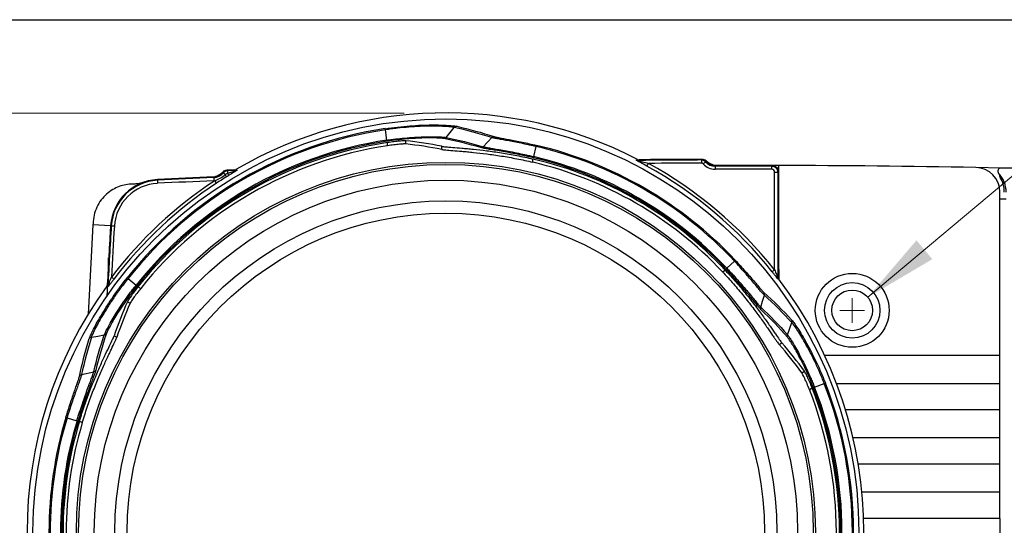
# Model space of a CAD drawing. Header units: millimetres. Extents: x 10 to 272, y 6 to 208.
# Tile 13 of 23: x 50 to 90, y 187 to 208. Entities that reach past the tile are written whole.
import ezdxf

# ---------------------------------------------------------------- set-up
doc = ezdxf.new("R2010")
doc.units = ezdxf.units.MM
doc.header["$PDSIZE"] = -1
doc.styles.add('SLDTEXTSTYLE0', font='TXT', dxfattribs={"width": 0.605})
doc.dimstyles.new('SLDDIMSTYLE2', dxfattribs={"dimtxt": 2.054655, "dimasz": 3, "dimexe": 0, "dimexo": 0.0625, "dimgap": 0.513664, "dimtad": 0, "dimtih": 1, "dimtoh": 1, "dimdec": 1, "dimlfac": 2, "dimrnd": 1e-09, "dimzin": 4, "dimdsep": 46, "dimtxsty": 'SLDTEXTSTYLE0', "dimsah": 1, "dimcen": 0.09, "dimadec": 0, "dimazin": 1, "dimtfac": 1, "dimtdec": 1, "dimtofl": 0, "dimtmove": 0, "dimatfit": 3, "dimfxl": 1, "dimfrac": 2, "dimtolj": 1, "dimtzin": 12, "dimarcsym": 0})
doc.dimstyles.new('SLDDIMSTYLE3', dxfattribs={"dimtxt": 2.054655, "dimasz": 3, "dimexe": 0, "dimexo": 0.0625, "dimgap": 0.513664, "dimtad": 0, "dimtih": 1, "dimtoh": 1, "dimdec": 1, "dimlfac": 2, "dimrnd": 1e-09, "dimzin": 12, "dimdsep": 46, "dimtxsty": 'SLDTEXTSTYLE0', "dimsah": 1, "dimcen": 0, "dimadec": 0, "dimazin": 3, "dimtfac": 1, "dimtdec": 1, "dimtofl": 0, "dimtmove": 0, "dimatfit": 3, "dimfxl": 1, "dimfrac": 2, "dimtolj": 1, "dimtzin": 12, "dimarcsym": 0})

# ---------------------------------------------------------------- blocks, each defined once
blk = doc.blocks.new('_D_8')
at = {"color": 7, "linetype": 'Continuous', "lineweight": 18}
for p, q in [((66.06, 203.904), (33.443, 203.904)), ((35.943, 203.904), (35.943, 191.885)), ((37.442, 191.415), (36.736, 191.415)), ((36.736, 191.415), (36.736, 188.259)), ((42.929, 191.415), (43.635, 191.415)), ((43.635, 191.415), (43.635, 188.259)), ((36.736, 188.259), (37.442, 188.259)), ((43.635, 188.259), (42.929, 188.259)), ((35.943, 169.901), (35.943, 187.789)), ((66.06, 169.901), (33.443, 169.901))]:
    blk.add_line(p, q, dxfattribs=at)
for points in [[(35.943, 203.904), (35.443, 200.904), (36.443, 200.904)], [(35.943, 169.901), (36.443, 172.901), (35.443, 172.901)]]:
    blk.add_solid(points, dxfattribs=at)
at = {"color": 7, "linetype": 'Continuous', "lineweight": 18, "char_height": 2.1167, "attachment_point": 1, "style": 'SLDTEXTSTYLE0'}
for s, insert in [('%%c', (27.545, 190.988)), ('68.0', (30.543, 190.988)), ('2.68', (37.442, 190.988))]:
    blk.add_mtext(s, dxfattribs=dict(at, insert=insert))
blk = doc.blocks.new('SW_SYMBOL_HOLE_DEPTH')
at = {"color": 0, "linetype": 'Continuous', "lineweight": 18}
for p, q in [((0, 875), (800, 875)), ((400, 875), (400, 75)), ((100, 555), (400, 75)), ((700, 555), (400, 75))]:
    blk.add_line(p, q, dxfattribs=at)
blk = doc.blocks.new('_D_12')
at = {"color": 7, "linetype": 'Continuous', "lineweight": 18}
for p, q in [((84.891, 196.433), (93.988, 204.063)), ((93.988, 204.063), (98.988, 204.063))]:
    blk.add_line(p, q, dxfattribs=at)
blk.add_solid([(84.891, 196.433), (87.511, 197.978), (86.868, 198.744)], dxfattribs=at)
at = {"color": 7, "linetype": 'Continuous', "lineweight": 18, "xscale": 0.0027285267, "yscale": 0.0027285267, "zscale": 0.0027285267}
blk.add_blockref('SW_SYMBOL_HOLE_DEPTH', (107.141, 202.791), dxfattribs=at)
at = {"color": 7, "linetype": 'Continuous', "lineweight": 18, "char_height": 2.1167, "attachment_point": 1, "style": 'SLDTEXTSTYLE0'}
for s, insert in [('2X M4', (98.988, 205.214)), ('3.0[.12]', (109.981, 205.214))]:
    blk.add_mtext(s, dxfattribs=dict(at, insert=insert))
blk = doc.blocks.new('SW_CENTERMARKSYMBOL_1')
at = {"color": 0, "linetype": 'Continuous', "lineweight": 0}
for q in [(0, 0.5), (-0.5, 0), (0, -0.5), (0.5, 0)]:
    blk.add_line((0, 0), q, dxfattribs=at)

msp = doc.modelspace()

# ---------------------------------------------------------------- linework, layer by layer
at = {"color": 7, "linetype": 'Continuous', "lineweight": 25}
for p, q in [((10.088, 207.692), (270.088, 207.692)), ((65.365, 202.807), (65.302, 203.225)), ((65.39, 202.58), (65.39, 202.708)), ((66.13, 202.652), (66.13, 202.779)), ((69.277, 202.541), (69.62, 202.91)), ((67.593, 202.43), (67.593, 202.557)), ((71.331, 202.137), (71.427, 202.548)), ((71.291, 201.911), (71.291, 202.042)), ((75.479, 201.999), (75.54, 202.025)), ((75.598, 202.011), (75.537, 201.985)), ((78.133, 202.001), (78.133, 202.027)), ((78.301, 201.927), (78.32, 201.944)), ((58.885, 201.584), (59.178, 201.597)), ((58.886, 201.559), (58.885, 201.584)), ((59.23, 201.573), (58.886, 201.559)), ((59.23, 201.573), (59.167, 201.596)), ((59.225, 201.613), (59.288, 201.59)), ((78.693, 201.753), (78.693, 201.779)), ((81.259, 201.779), (81.259, 197.572)), ((90.297, 201.675), (89.278, 201.695)), ((56.047, 201.18), (56.046, 201.206)), ((58.338, 201.285), (58.337, 201.311)), ((58.722, 201.477), (58.702, 201.493)), ((81.108, 201.504), (81.233, 201.504)), ((81.108, 197.544), (81.108, 201.504)), ((81.233, 201.504), (81.233, 197.237)), ((90.259, 194.065), (90.259, 200.695)), ((54.146, 199.332), (53.429, 199.377)), ((54.146, 199.332), (53.988, 196.468)), ((54.172, 199.331), (54.146, 199.332)), ((54.053, 198.028), (54.069, 198.028)), ((54.053, 197.73), (54.053, 198.028)), ((78.991, 197.466), (79.104, 197.531)), ((79.167, 197.613), (79.475, 197.902)), ((81.259, 197.65), (81.242, 197.577)), ((81.242, 197.577), (81.242, 197.254)), ((81.242, 197.577), (81.276, 197.552)), ((81.275, 197.561), (81.276, 197.552)), ((81.276, 197.552), (81.276, 197.167)), ((54.853, 197.192), (55.183, 196.929)), ((81.233, 197.237), (81.242, 197.254)), ((81.276, 197.167), (81.268, 197.178)), ((54.011, 196.826), (53.988, 196.882)), ((54.012, 196.949), (54.035, 196.893)), ((55.256, 196.857), (55.367, 196.793)), ((54.824, 196.252), (54.935, 196.188)), ((81.625, 194.913), (81.809, 195.409)), ((54.286, 194.874), (54.396, 194.81)), ((81.289, 194.522), (81.399, 194.586)), ((90.259, 194.065), (83.147, 194.065)), ((90.259, 192.94), (90.259, 194.065)), ((52.966, 193.295), (53.457, 193.407)), ((82.213, 193.366), (82.324, 193.43)), ((82.52, 192.689), (82.632, 192.754)), ((82.73, 192.781), (83.123, 192.935)), ((83.622, 192.94), (90.259, 192.94)), ((90.259, 191.865), (90.259, 192.94)), ((52.376, 191.549), (52.78, 191.427)), ((90.259, 191.865), (83.99, 191.865)), ((90.259, 190.74), (90.259, 191.865)), ((52.883, 191.413), (52.995, 191.348)), ((84.292, 190.74), (90.259, 190.74)), ((90.259, 189.665), (90.259, 190.74)), ((90.259, 189.665), (84.506, 189.665)), ((90.259, 188.54), (90.259, 189.665)), ((84.653, 188.54), (90.259, 188.54)), ((90.259, 187.465), (90.259, 188.54)), ((90.259, 187.465), (84.723, 187.465)), ((90.259, 187.465), (90.259, 186.34))]:
    msp.add_line(p, q, dxfattribs=at)
at = {"color": 7, "linetype": 'Continuous', "lineweight": 25, "flags": 128}
for points in [[(67.764, 202.916), (67.933, 203.121), (68.101, 203.323)], [(75.558, 202.011), (75.726, 202.012), (78.133, 202.027)], [(78.133, 202.001), (78.133, 201.999), (78.133, 201.991), (78.133, 201.98), (78.133, 201.964), (78.133, 201.945), (78.134, 201.924), (78.134, 201.901), (78.134, 201.876)], [(78.301, 201.927), (78.299, 201.925), (78.293, 201.92), (78.285, 201.913), (78.273, 201.902), (78.259, 201.89), (78.243, 201.875), (78.226, 201.86), (78.208, 201.844)], [(59.167, 201.596), (59.132, 201.595), (59.097, 201.593), (59.061, 201.592), (59.026, 201.59), (58.991, 201.589), (58.955, 201.587), (58.92, 201.586), (58.885, 201.584)], [(58.886, 201.559), (58.886, 201.556), (58.886, 201.551), (58.886, 201.542), (58.887, 201.531), (58.888, 201.516), (58.888, 201.5), (58.889, 201.481), (58.89, 201.461)], [(75.921, 201.754), (75.923, 201.757), (75.926, 201.764), (75.932, 201.774), (75.94, 201.788), (75.949, 201.804), (75.959, 201.823), (75.97, 201.843), (75.981, 201.864)], [(78.693, 201.753), (78.693, 201.75), (78.693, 201.743), (78.693, 201.731), (78.693, 201.716), (78.693, 201.697), (78.693, 201.676), (78.693, 201.652), (78.693, 201.628)], [(80.984, 201.754), (80.991, 201.761), (81.01, 201.78)], [(80.984, 201.754), (80.984, 201.751), (80.984, 201.744), (80.984, 201.732), (80.984, 201.717), (80.984, 201.698), (80.984, 201.676), (80.984, 201.653), (80.984, 201.629)], [(81.259, 201.53), (81.245, 201.516), (81.233, 201.504)], [(56.047, 201.18), (56.047, 201.177), (56.048, 201.17), (56.048, 201.158), (56.049, 201.143), (56.05, 201.124), (56.051, 201.103), (56.052, 201.079), (56.053, 201.055)], [(58.338, 201.285), (58.338, 201.282), (58.339, 201.275), (58.339, 201.263), (58.34, 201.248), (58.341, 201.229), (58.342, 201.207), (58.343, 201.184), (58.344, 201.16)], [(58.372, 201.162), (58.386, 201.142), (58.398, 201.123), (58.41, 201.105), (58.42, 201.089), (58.429, 201.076), (58.435, 201.066), (58.439, 201.06), (58.441, 201.058)], [(58.722, 201.477), (58.724, 201.475), (58.728, 201.472), (58.735, 201.466), (58.745, 201.458), (58.757, 201.448), (58.771, 201.437), (58.786, 201.424), (58.802, 201.411)], [(90.259, 200.425), (90.291, 200.425), (90.322, 200.424), (90.353, 200.423), (90.384, 200.423), (90.416, 200.422), (90.447, 200.421), (90.478, 200.421), (90.509, 200.42)], [(53.429, 199.377), (53.26, 196.261), (53.237, 195.753)], [(54.172, 199.331), (54.174, 199.331), (54.182, 199.33), (54.193, 199.33), (54.209, 199.329), (54.228, 199.327), (54.249, 199.326), (54.272, 199.325), (54.296, 199.323)], [(81.011, 197.466), (81.013, 197.468), (81.019, 197.473), (81.028, 197.48), (81.041, 197.49), (81.055, 197.501), (81.072, 197.515), (81.09, 197.529), (81.108, 197.544)], [(54.178, 197.246), (54.197, 197.231), (54.215, 197.218), (54.232, 197.205), (54.247, 197.193), (54.259, 197.184), (54.269, 197.177), (54.275, 197.172), (54.277, 197.17)], [(81.268, 197.178), (81.263, 197.17), (81.259, 197.161)], [(80.544, 196.037), (80.618, 196.278), (80.692, 196.518)], [(53.368, 194.817), (53.627, 194.861), (53.889, 194.906)]]:
    msp.add_lwpolyline(points, dxfattribs=at)
at = {"color": 7, "linetype": 'Continuous', "lineweight": 25}
for centre, radius in [((67.759, 186.903), 16.767), ((67.759, 186.903), 15.003), ((67.759, 186.903), 14.916), ((67.759, 186.903), 14.279), ((67.759, 186.903), 13.441), ((67.759, 186.903), 12.941), ((84.259, 195.903), 1.5), ((84.259, 195.903), 1.125), ((84.259, 195.903), 0.825)]:
    msp.add_circle(centre, radius, dxfattribs=at)
for centre, radius, start, end in [((67.759, 186.903), 17.007, 62.7738, 120.1206), ((67.759, 186.903), 16.554, 98.562, 141.4375), ((67.759, 186.903), 16.506, 98.5625, 141.4375), ((67.759, 186.903), 16.084, 98.5625, 141.4375), ((67.759, 186.903), 16.036, 98.5688, 141.4375), ((67.759, 186.903), 15.982, 98.5248, 141.4752), ((67.759, 186.903), 15.855, 98.5936, 141.4064), ((67.759, 186.903), 16.069, 43.1935, 76.8065), ((67.759, 186.903), 16.117, 43.1946, 76.8065), ((67.759, 186.903), 15.545, 43.1332, 76.8668), ((67.759, 186.903), 15.418, 43.2433, 76.7567), ((67.759, 186.903), 15.599, 43.1935, 76.8178), ((67.759, 186.903), 15.647, 43.1935, 76.8065), ((75.536, 202.11), 0.125, 242.857, 270.4661), ((80.009, -297.969), 499.974, 90.21499, 90.51257), ((80.009, -297.969), 500, 90.21499, 90.50547), ((78.134, 201.777), 0.25, 41.9933, 90.215), ((78.134, 201.777), 0.224, 41.9933, 90.215), ((78.158, 201.777), 0.25, 48.7648, 90.2123), ((78.692, 202.279), 0.526, 221.9933, 270.1509), ((78.692, 202.279), 0.5, 221.9933, 270.1509), ((78.817, 202.529), 0.75, 228.7648, 270.1365), ((58.179, 202.054), 0.75, 272.4998, 313.8716), ((58.872, 201.334), 0.25, 92.4241, 133.8716), ((58.895, 201.335), 0.25, 92.4214, 140.6431), ((58.895, 201.335), 0.224, 92.4214, 140.6431), ((59.225, 201.698), 0.125, 272.4248, 300.0403), ((67.759, 186.903), 16.947, 38.5596, 61.2083), ((80.009, -297.969), 499.849, 90.21499, 90.46171), ((67.759, 186.903), 17.072, 38.5596, 61.2083), ((78.134, 201.777), 0.0992, 41.9933, 90.215), ((78.692, 202.279), 0.651, 221.9933, 270.1509), ((80.009, -297.969), 499.75, 89.85669, 90.15093), ((80.009, -297.969), 499.75, 89.88529, 90.15093), ((80.009, -297.969), 499.724, 89.88824, 90.15093), ((80.009, -297.969), 499.599, 89.88824, 90.15093), ((80.009, -297.969), 499.75, 88.93731, 89.85669), ((89.259, 200.695), 1, 0, 88.9373), ((90.294, 201.55), 0.125, 88.8205, 223.2987), ((80.009, -297.969), 499.75, 87.10098, 88.82049), ((56.142, 199.208), 2, 92.7484, 176.4368), ((56.142, 199.208), 1.974, 92.7484, 176.4368), ((67.759, 186.903), 17.072, 123.3568, 142.7081), ((80.009, -297.969), 499.75, 92.48547, 92.7484), ((80.009, -297.969), 499.724, 92.48547, 92.7484), ((80.009, -297.969), 499.599, 92.48547, 92.7484), ((58.315, 201.81), 0.5, 272.4855, 320.6431), ((58.315, 201.81), 0.526, 272.4855, 320.6431), ((58.315, 201.81), 0.651, 272.4855, 275.0351), ((58.413, 201.147), 0.47, 21.4479, 34.2248), ((59.108, 201.572), 0.245, 206.8728, 230.8391), ((89.384, 200.693), 1.125, 360, 43.2987), ((90.486, 201.421), 0.25, 178.3572, 210.6246), ((89.259, 200.695), 1.175, 0, 30.6246), ((67.759, 186.903), 16.947, 123.3568, 142.7081), ((56.142, 199.208), 1.849, 92.7484, 176.4368), ((253.759, 186.903), 200, 176.43683, 177.12077), ((253.759, 186.903), 199.974, 176.43683, 177.13652), ((253.759, 186.903), 199.849, 176.43683, 177.03333), ((81.358, 197.237), 0.125, 180.0396, 217.2694), ((67.759, 186.903), 16.973, 322.7878, 37.2122), ((67.759, 186.903), 17.007, 144.0716, 215.9284), ((53.91, 196.899), 0.125, 324.1332, 357.0949), ((67.759, 186.903), 15.982, 338.5248, 21.4752), ((67.759, 186.903), 16.036, 338.5657, 21.4312), ((67.759, 186.903), 16.084, 338.5625, 21.4375), ((67.759, 186.903), 16.506, 338.5625, 21.4375), ((67.759, 186.903), 16.554, 338.562, 21.4375), ((67.759, 186.903), 15.855, 338.5936, 21.4064), ((67.759, 186.903), 16.117, 163.1946, 196.8065), ((67.759, 186.903), 16.069, 163.1935, 196.8065), ((67.759, 186.903), 15.647, 163.1935, 196.8065), ((67.759, 186.903), 15.599, 163.1822, 196.8065), ((67.759, 186.903), 15.545, 163.1332, 196.8668), ((67.759, 186.903), 15.418, 163.2433, 196.7567)]:
    msp.add_arc(centre, radius, start, end, dxfattribs=at)
for centre, major_axis, start_param, end_param in [((64.351, 186.903), (16.331, 0), 1.37098, 1.461675), ((64.379, 186.903), (16.198, 0), 1.371065, 1.462498), ((69.463, 189.854), (8.166, 14.143), 1.679918, 1.770613), ((69.449, 189.83), (8.099, 14.028), 1.679095, 1.770527), ((69.449, 183.975), (-8.099, 14.028), 4.820687, 4.91212), ((69.463, 183.951), (-8.166, 14.143), 4.82151, 4.912205)]:
    msp.add_ellipse(centre, major_axis=major_axis, ratio=0.977984, start_param=start_param, end_param=end_param, dxfattribs=at)
for points, knots in [([(65.295, 203.272), (65.464, 203.297), (65.634, 203.32), (65.966, 203.357), (66.129, 203.373), (66.448, 203.397), (66.605, 203.407), (66.902, 203.419), (67.043, 203.422), (67.307, 203.424), (67.432, 203.423), (67.655, 203.417), (67.755, 203.412), (67.931, 203.401), (68.005, 203.395), (68.124, 203.382), (68.169, 203.375), (68.198, 203.368)], [0, 0, 0, 0, 0.125, 0.125, 0.25, 0.25, 0.375, 0.375, 0.5, 0.5, 0.625, 0.625, 0.75, 0.75, 0.875, 0.875, 1, 1, 1, 1]), ([(68.101, 203.323), (68.087, 203.326), (68.069, 203.33), (68.026, 203.336), (68.001, 203.339), (67.916, 203.349), (67.844, 203.355), (67.675, 203.365), (67.579, 203.369), (67.364, 203.375), (67.244, 203.376), (66.988, 203.373), (66.853, 203.37), (66.567, 203.357), (66.415, 203.348), (66.107, 203.324), (65.95, 203.308), (65.709, 203.281), (65.628, 203.271), (65.465, 203.249), (65.382, 203.237), (65.302, 203.225)], [0, 0, 0, 0, 0.0625, 0.0625, 0.125, 0.125, 0.25, 0.25, 0.375, 0.375, 0.5, 0.5, 0.625, 0.625, 0.75, 0.75, 0.875, 0.875, 0.9375, 0.9375, 1, 1, 1, 1]), ([(65.365, 202.807), (65.434, 202.817), (65.505, 202.827), (65.644, 202.846), (65.713, 202.854), (65.919, 202.878), (66.054, 202.891), (66.454, 202.925), (66.699, 202.938), (67.029, 202.946), (67.13, 202.946), (67.314, 202.945), (67.396, 202.943), (67.542, 202.938), (67.603, 202.934), (67.677, 202.928), (67.698, 202.926), (67.736, 202.921), (67.751, 202.919), (67.764, 202.916)], [0, 0, 0, 0, 0.0625, 0.0625, 0.125, 0.125, 0.25, 0.25, 0.5, 0.5, 0.625, 0.625, 0.75, 0.75, 0.875, 0.875, 0.9375, 0.9375, 1, 1, 1, 1]), ([(67.67, 202.871), (67.646, 202.876), (67.61, 202.88), (67.516, 202.888), (67.458, 202.891), (67.319, 202.896), (67.24, 202.898), (67.064, 202.898), (66.966, 202.897), (66.65, 202.888), (66.415, 202.876), (65.904, 202.831), (65.64, 202.8), (65.37, 202.759)], [0, 0, 0, 0, 0.125, 0.125, 0.25, 0.25, 0.375, 0.375, 0.5, 0.5, 0.75, 0.75, 1, 1, 1, 1]), ([(66.13, 202.779), (66.115, 202.781), (66.086, 202.781), (65.998, 202.777), (65.941, 202.773), (65.806, 202.761), (65.729, 202.753), (65.565, 202.733), (65.478, 202.721), (65.39, 202.708)], [0, 0, 0, 0, 0.25, 0.25, 0.5, 0.5, 0.75, 0.75, 1, 1, 1, 1]), ([(71.427, 202.548), (71.375, 202.56), (71.322, 202.572), (71.218, 202.595), (71.167, 202.606), (71.013, 202.639), (70.912, 202.66), (70.612, 202.721), (70.427, 202.756), (70.178, 202.801), (70.1, 202.815), (69.961, 202.84), (69.898, 202.852), (69.787, 202.872), (69.741, 202.882), (69.685, 202.893), (69.669, 202.897), (69.641, 202.904), (69.629, 202.907), (69.62, 202.91)], [0, 0, 0, 0, 0.0625, 0.0625, 0.125, 0.125, 0.25, 0.25, 0.5, 0.5, 0.625, 0.625, 0.75, 0.75, 0.875, 0.875, 0.9375, 0.9375, 1, 1, 1, 1]), ([(69.724, 202.949), (69.742, 202.943), (69.768, 202.936), (69.839, 202.921), (69.884, 202.912), (69.989, 202.891), (70.048, 202.88), (70.181, 202.855), (70.255, 202.842), (70.491, 202.797), (70.667, 202.763), (71.045, 202.684), (71.239, 202.641), (71.438, 202.595)], [0, 0, 0, 0, 0.125, 0.125, 0.25, 0.25, 0.375, 0.375, 0.5, 0.5, 0.75, 0.75, 1, 1, 1, 1]), ([(66.13, 202.652), (66.115, 202.653), (66.086, 202.653), (65.998, 202.649), (65.941, 202.645), (65.806, 202.633), (65.729, 202.625), (65.564, 202.605), (65.477, 202.593), (65.39, 202.58)], [0, 0, 0, 0, 0.25, 0.25, 0.5, 0.5, 0.75, 0.75, 1, 1, 1, 1]), ([(67.593, 202.557), (67.63, 202.549), (67.685, 202.542), (67.833, 202.528), (67.925, 202.52), (68.146, 202.503), (68.272, 202.493), (68.483, 202.476), (68.557, 202.469), (68.713, 202.455), (68.795, 202.447), (69.049, 202.421), (69.229, 202.401), (69.513, 202.365), (69.61, 202.352), (69.809, 202.323), (69.912, 202.308), (70.221, 202.259), (70.431, 202.222), (70.857, 202.139), (71.075, 202.092), (71.291, 202.042)], [0, 0, 0, 0, 0.125, 0.125, 0.25, 0.25, 0.375, 0.375, 0.4375, 0.4375, 0.5, 0.5, 0.625, 0.625, 0.6875, 0.6875, 0.75, 0.75, 0.875, 0.875, 1, 1, 1, 1]), ([(67.593, 202.43), (67.63, 202.422), (67.685, 202.415), (67.833, 202.401), (67.925, 202.393), (68.146, 202.376), (68.272, 202.366), (68.483, 202.348), (68.557, 202.342), (68.713, 202.328), (68.795, 202.32), (69.049, 202.294), (69.229, 202.274), (69.513, 202.237), (69.61, 202.224), (69.81, 202.195), (69.912, 202.18), (70.221, 202.13), (70.431, 202.093), (70.857, 202.009), (71.075, 201.962), (71.291, 201.911)], [0, 0, 0, 0, 0.125, 0.125, 0.25, 0.25, 0.375, 0.375, 0.4375, 0.4375, 0.5, 0.5, 0.625, 0.625, 0.6875, 0.6875, 0.75, 0.75, 0.875, 0.875, 1, 1, 1, 1]), ([(71.317, 202.091), (71.19, 202.121), (71.064, 202.149), (70.818, 202.202), (70.697, 202.227), (70.46, 202.274), (70.344, 202.296), (70.125, 202.335), (70.021, 202.353), (69.826, 202.387), (69.735, 202.402), (69.571, 202.428), (69.498, 202.44), (69.37, 202.462), (69.316, 202.472), (69.23, 202.488), (69.198, 202.496), (69.176, 202.502)], [0, 0, 0, 0, 0.125, 0.125, 0.25, 0.25, 0.375, 0.375, 0.5, 0.5, 0.625, 0.625, 0.75, 0.75, 0.875, 0.875, 1, 1, 1, 1]), ([(69.277, 202.541), (69.287, 202.538), (69.3, 202.535), (69.331, 202.528), (69.349, 202.524), (69.411, 202.511), (69.463, 202.502), (69.587, 202.48), (69.657, 202.468), (69.814, 202.442), (69.902, 202.427), (70.09, 202.394), (70.189, 202.376), (70.399, 202.337), (70.51, 202.316), (70.737, 202.27), (70.853, 202.246), (71.03, 202.207), (71.089, 202.193), (71.209, 202.166), (71.271, 202.151), (71.331, 202.137)], [0, 0, 0, 0, 0.0625, 0.0625, 0.125, 0.125, 0.25, 0.25, 0.375, 0.375, 0.5, 0.5, 0.625, 0.625, 0.75, 0.75, 0.875, 0.875, 0.9375, 0.9375, 1, 1, 1, 1]), ([(71.427, 202.548), (71.428, 202.554), (71.431, 202.565), (71.434, 202.58), (71.437, 202.591), (71.438, 202.593), (71.438, 202.595)], [0, 0, 0, 0, 0.21007, 0.446781, 0.710102, 1, 1, 1, 1]), ([(75.921, 201.754), (75.832, 201.803), (75.745, 201.851), (75.618, 201.92), (75.576, 201.942), (75.524, 201.971), (75.508, 201.98), (75.484, 201.994), (75.477, 201.998), (75.479, 201.999)], [0, 0, 0, 0, 0.5, 0.5, 0.75, 0.75, 0.875, 0.875, 1, 1, 1, 1]), ([(75.537, 201.985), (75.536, 201.985), (75.54, 201.983), (75.553, 201.979), (75.562, 201.977), (75.587, 201.97), (75.606, 201.965), (75.663, 201.949), (75.702, 201.939), (75.821, 201.907), (75.901, 201.886), (75.981, 201.864)], [0, 0, 0, 0, 0.0625, 0.0625, 0.125, 0.125, 0.25, 0.25, 0.5, 0.5, 1, 1, 1, 1]), ([(58.89, 201.461), (58.953, 201.482), (59.015, 201.502), (59.107, 201.531), (59.137, 201.541), (59.181, 201.555), (59.195, 201.56), (59.214, 201.566), (59.219, 201.568), (59.228, 201.572), (59.231, 201.573), (59.23, 201.573)], [0, 0, 0, 0, 0.5, 0.5, 0.75, 0.75, 0.875, 0.875, 0.9375, 0.9375, 1, 1, 1, 1]), ([(59.288, 201.59), (59.289, 201.589), (59.27, 201.576), (59.22, 201.545), (59.189, 201.526), (59.093, 201.467), (59.024, 201.425), (58.954, 201.382)], [0, 0, 0, 0, 0.25, 0.25, 0.5, 0.5, 1, 1, 1, 1]), ([(80.984, 201.754), (81.05, 201.754), (81.115, 201.727), (81.206, 201.634), (81.233, 201.57), (81.233, 201.504)], [0, 0, 0, 0, 0.5, 0.5, 1, 1, 1, 1]), ([(81.108, 201.504), (81.108, 201.537), (81.095, 201.569), (81.049, 201.615), (81.017, 201.629), (80.984, 201.629)], [0, 0, 0, 0, 0.5, 0.5, 1, 1, 1, 1]), ([(81.01, 201.78), (81.076, 201.78), (81.14, 201.752), (81.232, 201.66), (81.259, 201.596), (81.259, 201.53)], [0, 0, 0, 0, 0.5, 0.5, 1, 1, 1, 1]), ([(58.372, 201.162), (58.451, 201.191), (58.527, 201.224), (58.672, 201.307), (58.739, 201.356), (58.802, 201.411)], [0, 0, 0, 0, 0.5, 0.5, 1, 1, 1, 1]), ([(58.851, 201.319), (58.782, 201.276), (58.713, 201.233), (58.576, 201.146), (58.509, 201.102), (58.441, 201.058)], [0, 0, 0, 0, 0.5, 0.5, 1, 1, 1, 1]), ([(55.094, 201.027), (55.008, 201.029), (54.921, 201.024), (54.744, 200.999), (54.654, 200.979), (54.473, 200.921), (54.384, 200.884), (54.209, 200.791), (54.123, 200.735), (53.96, 200.604), (53.883, 200.529), (53.742, 200.361), (53.679, 200.267), (53.572, 200.068), (53.528, 199.96), (53.464, 199.735), (53.445, 199.621), (53.437, 199.505)], [0, 0, 0, 0, 0.125, 0.125, 0.25, 0.25, 0.375, 0.375, 0.5, 0.5, 0.625, 0.625, 0.75, 0.75, 0.875, 0.875, 1, 1, 1, 1]), ([(55.458, 201.087), (55.391, 201.063), (55.325, 201.047), (55.203, 201.029), (55.146, 201.026), (55.094, 201.027)], [0, 0, 0, 0, 0.5, 0.5, 1, 1, 1, 1]), ([(79.509, 197.935), (79.649, 197.786), (79.785, 197.636), (79.976, 197.423), (80.038, 197.353), (80.156, 197.218), (80.211, 197.154), (80.315, 197.033), (80.364, 196.976), (80.452, 196.873), (80.491, 196.828), (80.561, 196.747), (80.591, 196.713), (80.64, 196.659), (80.66, 196.64), (80.673, 196.628)], [0, 0, 0, 0, 0.25, 0.25, 0.375, 0.375, 0.5, 0.5, 0.625, 0.625, 0.75, 0.75, 0.875, 0.875, 1, 1, 1, 1]), ([(79.104, 197.531), (79.254, 197.37), (79.401, 197.208), (79.616, 196.961), (79.687, 196.878), (79.825, 196.714), (79.892, 196.632), (80.088, 196.391), (80.211, 196.234), (80.386, 196.004), (80.443, 195.928), (80.551, 195.782), (80.603, 195.711), (80.751, 195.505), (80.841, 195.378), (80.963, 195.202), (81.002, 195.146), (81.074, 195.042), (81.107, 194.993), (81.2, 194.858), (81.253, 194.781), (81.34, 194.659), (81.374, 194.614), (81.399, 194.586)], [0, 0, 0, 0, 0.125, 0.125, 0.1875, 0.1875, 0.25, 0.25, 0.375, 0.375, 0.4375, 0.4375, 0.5, 0.5, 0.625, 0.625, 0.6875, 0.6875, 0.75, 0.75, 0.875, 0.875, 1, 1, 1, 1]), ([(80.56, 195.93), (80.544, 195.945), (80.521, 195.969), (80.464, 196.036), (80.428, 196.078), (80.345, 196.179), (80.298, 196.236), (80.193, 196.364), (80.134, 196.436), (80.007, 196.589), (79.939, 196.67), (79.796, 196.84), (79.719, 196.928), (79.479, 197.203), (79.31, 197.39), (79.132, 197.58)], [0, 0, 0, 0, 0.125, 0.125, 0.25, 0.25, 0.375, 0.375, 0.5, 0.5, 0.625, 0.625, 0.75, 0.75, 1, 1, 1, 1]), ([(79.167, 197.613), (79.209, 197.568), (79.252, 197.522), (79.336, 197.433), (79.377, 197.388), (79.499, 197.255), (79.578, 197.166), (79.732, 196.991), (79.806, 196.907), (79.944, 196.745), (80.009, 196.668), (80.132, 196.521), (80.189, 196.453), (80.29, 196.33), (80.336, 196.275), (80.416, 196.178), (80.45, 196.138), (80.492, 196.09), (80.505, 196.077), (80.527, 196.053), (80.536, 196.044), (80.544, 196.037)], [0, 0, 0, 0, 0.0625, 0.0625, 0.125, 0.125, 0.25, 0.25, 0.375, 0.375, 0.5, 0.5, 0.625, 0.625, 0.75, 0.75, 0.875, 0.875, 0.9375, 0.9375, 1, 1, 1, 1]), ([(80.692, 196.518), (80.685, 196.524), (80.676, 196.533), (80.656, 196.553), (80.645, 196.566), (80.607, 196.608), (80.575, 196.644), (80.503, 196.729), (80.461, 196.778), (80.37, 196.886), (80.319, 196.947), (80.21, 197.074), (80.152, 197.142), (80.029, 197.284), (79.964, 197.359), (79.831, 197.51), (79.762, 197.587), (79.62, 197.744), (79.547, 197.824), (79.475, 197.902)], [0, 0, 0, 0, 0.0625, 0.0625, 0.125, 0.125, 0.25, 0.25, 0.375, 0.375, 0.5, 0.5, 0.625, 0.625, 0.75, 0.75, 0.875, 0.875, 1, 1, 1, 1]), ([(81.108, 197.544), (81.132, 197.485), (81.155, 197.427), (81.189, 197.342), (81.2, 197.314), (81.216, 197.276), (81.221, 197.263), (81.23, 197.243), (81.233, 197.236), (81.233, 197.237)], [0, 0, 0, 0, 0.5, 0.5, 0.75, 0.75, 0.875, 0.875, 1, 1, 1, 1]), ([(53.28, 194.755), (53.289, 194.784), (53.306, 194.827), (53.354, 194.937), (53.385, 195.004), (53.463, 195.161), (53.51, 195.251), (53.617, 195.448), (53.677, 195.554), (53.811, 195.783), (53.886, 195.905), (54.044, 196.155), (54.129, 196.284), (54.311, 196.55), (54.407, 196.685), (54.606, 196.954), (54.709, 197.088), (54.815, 197.222)], [0, 0, 0, 0, 0.125, 0.125, 0.25, 0.25, 0.375, 0.375, 0.5, 0.5, 0.625, 0.625, 0.75, 0.75, 0.875, 0.875, 1, 1, 1, 1]), ([(54.853, 197.192), (54.802, 197.128), (54.751, 197.063), (54.651, 196.934), (54.602, 196.869), (54.458, 196.675), (54.364, 196.544), (54.188, 196.288), (54.106, 196.164), (53.953, 195.923), (53.881, 195.805), (53.75, 195.585), (53.692, 195.482), (53.59, 195.294), (53.544, 195.207), (53.469, 195.056), (53.439, 194.991), (53.404, 194.912), (53.394, 194.889), (53.378, 194.848), (53.372, 194.831), (53.368, 194.817)], [0, 0, 0, 0, 0.0625, 0.0625, 0.125, 0.125, 0.25, 0.25, 0.375, 0.375, 0.5, 0.5, 0.625, 0.625, 0.75, 0.75, 0.875, 0.875, 0.9375, 0.9375, 1, 1, 1, 1]), ([(54.277, 197.17), (54.25, 197.134), (54.222, 197.098), (54.169, 197.028), (54.142, 196.993), (54.091, 196.926), (54.067, 196.894), (54.027, 196.843), (54.012, 196.824), (54.011, 196.826)], [0, 0, 0, 0, 0.25, 0.25, 0.5, 0.5, 0.75, 0.75, 1, 1, 1, 1]), ([(54.035, 196.893), (54.035, 196.891), (54.04, 196.902), (54.05, 196.927), (54.056, 196.942), (54.074, 196.987), (54.087, 197.019), (54.126, 197.115), (54.152, 197.18), (54.178, 197.246)], [0, 0, 0, 0, 0.125, 0.125, 0.25, 0.25, 0.5, 0.5, 1, 1, 1, 1]), ([(78.991, 197.466), (79.142, 197.305), (79.292, 197.139), (79.578, 196.812), (79.715, 196.649), (79.977, 196.327), (80.103, 196.166), (80.335, 195.862), (80.443, 195.716), (80.641, 195.442), (80.733, 195.312), (80.894, 195.079), (80.966, 194.975), (81.059, 194.839), (81.088, 194.797), (81.141, 194.72), (81.166, 194.686), (81.231, 194.595), (81.264, 194.55), (81.289, 194.522)], [0, 0, 0, 0, 0.125, 0.125, 0.25, 0.25, 0.375, 0.375, 0.5, 0.5, 0.625, 0.625, 0.75, 0.75, 0.8125, 0.8125, 0.875, 0.875, 1, 1, 1, 1]), ([(81.259, 197.161), (81.258, 197.16), (81.246, 197.173), (81.21, 197.216), (81.188, 197.244), (81.141, 197.303), (81.115, 197.335), (81.064, 197.4), (81.037, 197.433), (81.011, 197.466)], [0, 0, 0, 0, 0.25, 0.25, 0.5, 0.5, 0.75, 0.75, 1, 1, 1, 1]), ([(53.889, 194.906), (53.893, 194.918), (53.899, 194.932), (53.913, 194.967), (53.922, 194.987), (53.954, 195.054), (53.981, 195.109), (54.049, 195.237), (54.088, 195.309), (54.179, 195.469), (54.231, 195.557), (54.345, 195.744), (54.407, 195.842), (54.54, 196.047), (54.613, 196.155), (54.764, 196.373), (54.843, 196.483), (54.967, 196.649), (55.009, 196.705), (55.095, 196.817), (55.139, 196.874), (55.183, 196.929)], [0, 0, 0, 0, 0.0625, 0.0625, 0.125, 0.125, 0.25, 0.25, 0.375, 0.375, 0.5, 0.5, 0.625, 0.625, 0.75, 0.75, 0.875, 0.875, 0.9375, 0.9375, 1, 1, 1, 1]), ([(55.22, 196.899), (55.135, 196.792), (55.052, 196.684), (54.894, 196.472), (54.818, 196.366), (54.672, 196.158), (54.602, 196.055), (54.473, 195.859), (54.414, 195.765), (54.304, 195.586), (54.254, 195.502), (54.166, 195.349), (54.128, 195.28), (54.063, 195.158), (54.037, 195.105), (53.997, 195.02), (53.983, 194.987), (53.975, 194.964)], [0, 0, 0, 0, 0.125, 0.125, 0.25, 0.25, 0.375, 0.375, 0.5, 0.5, 0.625, 0.625, 0.75, 0.75, 0.875, 0.875, 1, 1, 1, 1]), ([(55.256, 196.857), (55.201, 196.789), (55.147, 196.718), (55.048, 196.586), (55.002, 196.523), (54.925, 196.413), (54.893, 196.365), (54.846, 196.292), (54.83, 196.266), (54.824, 196.252)], [0, 0, 0, 0, 0.25, 0.25, 0.5, 0.5, 0.75, 0.75, 1, 1, 1, 1]), ([(55.367, 196.793), (55.312, 196.724), (55.258, 196.654), (55.159, 196.522), (55.113, 196.459), (55.035, 196.349), (55.003, 196.301), (54.956, 196.228), (54.941, 196.202), (54.935, 196.188)], [0, 0, 0, 0, 0.25, 0.25, 0.5, 0.5, 0.75, 0.75, 1, 1, 1, 1]), ([(80.56, 195.93), (80.556, 195.936), (80.548, 195.95), (80.54, 195.975), (80.537, 196.005), (80.541, 196.026), (80.544, 196.037)], [0, 0, 0, 0, 0.203712, 0.438315, 0.703761, 1, 1, 1, 1]), ([(81.799, 195.516), (81.82, 195.493), (81.849, 195.457), (81.92, 195.361), (81.962, 195.3), (82.059, 195.154), (82.114, 195.069), (82.231, 194.878), (82.293, 194.773), (82.424, 194.542), (82.493, 194.416), (82.63, 194.154), (82.699, 194.016), (82.838, 193.726), (82.907, 193.575), (83.041, 193.268), (83.105, 193.112), (83.168, 192.953)], [0, 0, 0, 0, 0.125, 0.125, 0.25, 0.25, 0.375, 0.375, 0.5, 0.5, 0.625, 0.625, 0.75, 0.75, 0.875, 0.875, 1, 1, 1, 1]), ([(83.123, 192.935), (83.093, 193.011), (83.063, 193.088), (83.001, 193.239), (82.969, 193.314), (82.873, 193.536), (82.806, 193.682), (82.673, 193.963), (82.606, 194.096), (82.474, 194.349), (82.409, 194.471), (82.283, 194.694), (82.223, 194.795), (82.111, 194.979), (82.058, 195.061), (81.965, 195.202), (81.924, 195.26), (81.873, 195.33), (81.858, 195.35), (81.831, 195.384), (81.819, 195.398), (81.809, 195.409)], [0, 0, 0, 0, 0.0625, 0.0625, 0.125, 0.125, 0.25, 0.25, 0.375, 0.375, 0.5, 0.5, 0.625, 0.625, 0.75, 0.75, 0.875, 0.875, 0.9375, 0.9375, 1, 1, 1, 1]), ([(52.883, 191.413), (52.947, 191.625), (53.014, 191.833), (53.155, 192.244), (53.23, 192.448), (53.378, 192.837), (53.453, 193.022), (53.601, 193.375), (53.675, 193.544), (53.813, 193.853), (53.879, 193.995), (54, 194.252), (54.056, 194.368), (54.15, 194.566), (54.19, 194.649), (54.252, 194.786), (54.274, 194.838), (54.286, 194.874)], [0, 0, 0, 0, 0.125, 0.125, 0.25, 0.25, 0.375, 0.375, 0.5, 0.5, 0.625, 0.625, 0.75, 0.75, 0.875, 0.875, 1, 1, 1, 1]), ([(52.995, 191.348), (53.059, 191.559), (53.126, 191.768), (53.267, 192.18), (53.341, 192.384), (53.489, 192.772), (53.563, 192.957), (53.711, 193.311), (53.785, 193.481), (53.923, 193.789), (53.989, 193.931), (54.08, 194.124), (54.109, 194.185), (54.164, 194.3), (54.189, 194.353), (54.26, 194.502), (54.299, 194.586), (54.362, 194.722), (54.384, 194.775), (54.396, 194.81)], [0, 0, 0, 0, 0.125, 0.125, 0.25, 0.25, 0.375, 0.375, 0.5, 0.5, 0.625, 0.625, 0.6875, 0.6875, 0.75, 0.75, 0.875, 0.875, 1, 1, 1, 1]), ([(53.889, 194.906), (53.896, 194.907), (53.912, 194.911), (53.934, 194.922), (53.957, 194.939), (53.969, 194.956), (53.975, 194.964)], [0, 0, 0, 0, 0.207828, 0.443795, 0.707866, 1, 1, 1, 1]), ([(81.625, 194.913), (81.633, 194.904), (81.643, 194.891), (81.666, 194.861), (81.679, 194.844), (81.721, 194.783), (81.755, 194.732), (81.832, 194.609), (81.875, 194.539), (81.968, 194.38), (82.018, 194.291), (82.123, 194.099), (82.177, 193.997), (82.288, 193.778), (82.345, 193.662), (82.458, 193.422), (82.514, 193.298), (82.596, 193.108), (82.623, 193.043), (82.677, 192.913), (82.704, 192.846), (82.73, 192.781)], [0, 0, 0, 0, 0.0625, 0.0625, 0.125, 0.125, 0.25, 0.25, 0.375, 0.375, 0.5, 0.5, 0.625, 0.625, 0.75, 0.75, 0.875, 0.875, 0.9375, 0.9375, 1, 1, 1, 1]), ([(82.686, 192.762), (82.637, 192.888), (82.585, 193.015), (82.48, 193.258), (82.427, 193.377), (82.319, 193.608), (82.264, 193.72), (82.159, 193.93), (82.107, 194.028), (82.007, 194.213), (81.959, 194.299), (81.871, 194.451), (81.83, 194.518), (81.756, 194.636), (81.724, 194.685), (81.671, 194.763), (81.649, 194.791), (81.633, 194.81)], [0, 0, 0, 0, 0.125, 0.125, 0.25, 0.25, 0.375, 0.375, 0.5, 0.5, 0.625, 0.625, 0.75, 0.75, 0.875, 0.875, 1, 1, 1, 1]), ([(52.33, 191.563), (52.389, 191.758), (52.45, 191.951), (52.54, 192.223), (52.57, 192.312), (52.628, 192.481), (52.656, 192.561), (52.708, 192.711), (52.733, 192.782), (52.778, 192.91), (52.798, 192.967), (52.833, 193.067), (52.847, 193.11), (52.869, 193.18), (52.877, 193.206), (52.88, 193.224)], [0, 0, 0, 0, 0.25, 0.25, 0.375, 0.375, 0.5, 0.5, 0.625, 0.625, 0.75, 0.75, 0.875, 0.875, 1, 1, 1, 1]), ([(52.966, 193.295), (52.964, 193.286), (52.961, 193.274), (52.953, 193.246), (52.948, 193.23), (52.93, 193.176), (52.915, 193.131), (52.878, 193.025), (52.856, 192.966), (52.808, 192.832), (52.781, 192.757), (52.725, 192.6), (52.695, 192.516), (52.633, 192.338), (52.601, 192.244), (52.537, 192.053), (52.505, 191.955), (52.44, 191.754), (52.408, 191.651), (52.376, 191.549)], [0, 0, 0, 0, 0.0625, 0.0625, 0.125, 0.125, 0.25, 0.25, 0.375, 0.375, 0.5, 0.5, 0.625, 0.625, 0.75, 0.75, 0.875, 0.875, 1, 1, 1, 1]), ([(52.78, 191.427), (52.798, 191.486), (52.816, 191.546), (52.852, 191.663), (52.87, 191.721), (52.925, 191.893), (52.961, 192.006), (53.036, 192.227), (53.072, 192.333), (53.143, 192.534), (53.178, 192.629), (53.243, 192.809), (53.274, 192.892), (53.33, 193.041), (53.355, 193.108), (53.398, 193.226), (53.416, 193.276), (53.436, 193.336), (53.442, 193.354), (53.451, 193.384), (53.454, 193.397), (53.457, 193.407)], [0, 0, 0, 0, 0.0625, 0.0625, 0.125, 0.125, 0.25, 0.25, 0.375, 0.375, 0.5, 0.5, 0.625, 0.625, 0.75, 0.75, 0.875, 0.875, 0.9375, 0.9375, 1, 1, 1, 1]), ([(53.541, 193.475), (53.536, 193.453), (53.526, 193.422), (53.498, 193.339), (53.479, 193.287), (53.433, 193.165), (53.407, 193.095), (53.349, 192.94), (53.316, 192.854), (53.247, 192.668), (53.211, 192.569), (53.136, 192.36), (53.097, 192.25), (52.979, 191.904), (52.902, 191.665), (52.827, 191.416)], [0, 0, 0, 0, 0.125, 0.125, 0.25, 0.25, 0.375, 0.375, 0.5, 0.5, 0.625, 0.625, 0.75, 0.75, 1, 1, 1, 1]), ([(82.52, 192.689), (82.488, 192.772), (82.455, 192.853), (82.39, 193.005), (82.359, 193.076), (82.273, 193.26), (82.23, 193.342), (82.213, 193.366)], [0, 0, 0, 0, 0.25, 0.25, 0.5, 0.5, 1, 1, 1, 1]), ([(82.632, 192.754), (82.6, 192.835), (82.566, 192.917), (82.501, 193.069), (82.469, 193.14), (82.413, 193.262), (82.387, 193.314), (82.347, 193.392), (82.332, 193.418), (82.324, 193.43)], [0, 0, 0, 0, 0.25, 0.25, 0.5, 0.5, 0.75, 0.75, 1, 1, 1, 1])]:
    msp.add_open_spline(points, degree=3, knots=knots, dxfattribs=at)
for points in [[(65.295, 203.272), (65.295, 203.271), (65.298, 203.253), (65.302, 203.225)], [(68.198, 203.368), (68.161, 203.369), (68.124, 203.352), (68.101, 203.323)], [(69.62, 202.91), (69.113, 203.073), (68.607, 203.21), (68.101, 203.323)], [(68.198, 203.368), (68.707, 203.253), (69.215, 203.114), (69.724, 202.949)], [(65.365, 202.807), (65.368, 202.779), (65.37, 202.761), (65.37, 202.759)], [(67.764, 202.916), (67.741, 202.889), (67.706, 202.872), (67.67, 202.871)], [(69.176, 202.502), (68.674, 202.65), (68.172, 202.772), (67.67, 202.871)], [(67.764, 202.916), (68.268, 202.816), (68.772, 202.691), (69.277, 202.541)], [(69.62, 202.91), (69.646, 202.938), (69.686, 202.953), (69.724, 202.949)], [(69.277, 202.541), (69.252, 202.514), (69.213, 202.499), (69.176, 202.502)], [(71.317, 202.091), (71.318, 202.092), (71.323, 202.109), (71.331, 202.137)], [(75.54, 202.025), (75.558, 202.016), (75.578, 202.011), (75.598, 202.011)], [(59.167, 201.596), (59.188, 201.597), (59.207, 201.603), (59.225, 201.613)], [(58.802, 201.411), (58.828, 201.433), (58.858, 201.449), (58.89, 201.461)], [(58.954, 201.382), (58.919, 201.361), (58.885, 201.34), (58.851, 201.319)], [(53.437, 199.505), (53.435, 199.462), (53.432, 199.42), (53.429, 199.377)], [(79.475, 197.902), (79.495, 197.921), (79.508, 197.934), (79.509, 197.935)], [(79.132, 197.58), (79.133, 197.581), (79.146, 197.593), (79.167, 197.613)], [(54.815, 197.222), (54.816, 197.221), (54.83, 197.21), (54.853, 197.192)], [(81.242, 197.254), (81.242, 197.227), (81.251, 197.2), (81.268, 197.178)], [(53.988, 196.882), (54.002, 196.901), (54.011, 196.925), (54.012, 196.949)], [(55.183, 196.929), (55.205, 196.911), (55.219, 196.9), (55.22, 196.899)], [(80.692, 196.518), (80.703, 196.555), (80.696, 196.597), (80.673, 196.628)], [(80.673, 196.628), (81.07, 196.269), (81.445, 195.898), (81.799, 195.516)], [(81.809, 195.409), (81.458, 195.79), (81.086, 196.16), (80.692, 196.518)], [(80.544, 196.037), (80.926, 195.674), (81.286, 195.299), (81.625, 194.913)], [(81.633, 194.81), (81.297, 195.195), (80.939, 195.568), (80.56, 195.93)], [(81.809, 195.409), (81.822, 195.444), (81.818, 195.484), (81.799, 195.516)], [(52.88, 193.224), (52.992, 193.747), (53.126, 194.257), (53.28, 194.755)], [(53.368, 194.817), (53.213, 194.322), (53.079, 193.815), (52.966, 193.295)], [(53.28, 194.755), (53.298, 194.788), (53.331, 194.811), (53.368, 194.817)], [(53.457, 193.407), (53.579, 193.92), (53.724, 194.419), (53.889, 194.906)], [(53.975, 194.964), (53.809, 194.48), (53.664, 193.984), (53.541, 193.475)], [(81.633, 194.81), (81.616, 194.841), (81.613, 194.88), (81.625, 194.913)], [(52.88, 193.224), (52.896, 193.259), (52.928, 193.286), (52.966, 193.295)], [(53.457, 193.407), (53.493, 193.416), (53.525, 193.441), (53.541, 193.475)], [(82.686, 192.762), (82.687, 192.763), (82.704, 192.77), (82.73, 192.781)], [(83.123, 192.935), (83.15, 192.946), (83.167, 192.952), (83.168, 192.953)], [(52.33, 191.563), (52.332, 191.562), (52.349, 191.557), (52.376, 191.549)], [(52.78, 191.427), (52.808, 191.419), (52.826, 191.415), (52.827, 191.416)]]:
    msp.add_open_spline(points, degree=3, dxfattribs=at)
at = {"color": 7, "linetype": 'Continuous', "lineweight": 0}
msp.add_point((67.33, 203.904), dxfattribs=at)

# ---------------------------------------------------------------- block references
msp.add_blockref('SW_CENTERMARKSYMBOL_1', (84.259, 195.903), dxfattribs=at)

# ---------------------------------------------------------------- dimensions: what is measured, and where the dimension line sits
at = {"color": 7, "linetype": 'Continuous', "lineweight": 18}
dim = msp.add_diameter_dim_2p(p1=(83.627, 195.372), p2=(84.891, 196.433), text='2X M4{\\fGDT;x}3.0[.12]', dimstyle='SLDDIMSTYLE3', override={"dimpost": '<>'}, dxfattribs=at)
dim.commit()
dim.dimension.update_dxf_attribs({"geometry": '_D_12', "text_midpoint": (109.188, 204.063), "dimtype": 163})
dim = msp.add_linear_dim(base=(35.943, 169.901), p1=(67.33, 203.904), p2=(67.33, 169.901), angle=90, text='%%c<>', dimstyle='SLDDIMSTYLE2', dxfattribs=at)
dim.commit()
dim.dimension.update_dxf_attribs({"geometry": '_D_8', "text_midpoint": (35.943, 189.837), "dimtype": 160})

doc.saveas('drawing.dxf')
